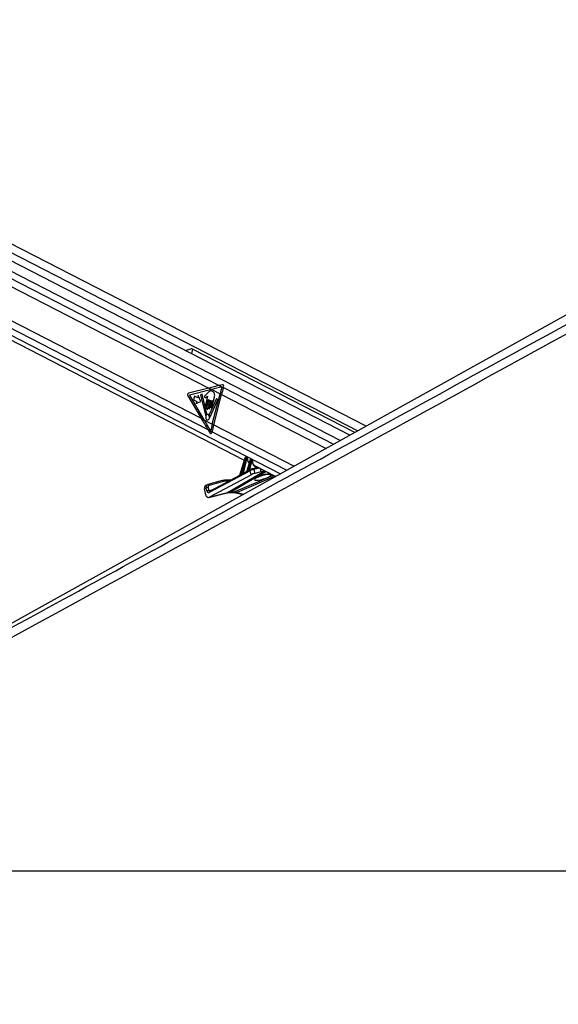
# Model space of a CAD drawing. Header units: millimetres. Extents: x 20 to 22981, y 40 to 19992.
# Tile 57 of 158: x 7628 to 8446, y 6410 to 7905. Entities that reach past the tile are written whole.
import ezdxf

# ---------------------------------------------------------------- set-up
doc = ezdxf.new("R2010")
doc.units = ezdxf.units.MM
doc.header["$LTSCALE"] = 2
doc.layers.add('COMPONENT_GEOMETRY', color=7, linetype='Continuous')
doc.styles.add('SLDTEXTSTYLE0', font='TXT', dxfattribs={"width": 0.75})
doc.dimstyles.new('SLDDIMSTYLE0', dxfattribs={"dimtxt": 100, "dimasz": 6.604, "dimexe": 0, "dimexo": 0.0625, "dimgap": 25, "dimtad": 0, "dimtih": 1, "dimtoh": 1, "dimdec": 0, "dimrnd": 1e-09, "dimzin": 12, "dimdsep": 46, "dimtxsty": 'SLDTEXTSTYLE0', "dimsah": 1, "dimcen": 0.09, "dimadec": 0, "dimazin": 3, "dimtfac": 1, "dimtdec": 0, "dimtofl": 0, "dimtmove": 0, "dimatfit": 3, "dimfxl": 1, "dimfrac": 2, "dimtolj": 1, "dimtzin": 12, "dimarcsym": 0})

# ---------------------------------------------------------------- blocks, each defined once
blk = doc.blocks.new('_D_5')
at = {"layer": 'COMPONENT_GEOMETRY', "color": 7}
for p, q in [((10405.4, 6612.5), (10405.4, 4529.8)), ((10205.3, 4509.5), (10174.8, 4509.5)), ((10174.8, 4509.5), (10174.8, 4350.8)), ((10605.4, 4509.5), (10635.9, 4509.5)), ((10635.9, 4509.5), (10635.9, 4350.8)), ((10174.8, 4350.8), (10205.3, 4350.8)), ((10635.9, 4350.8), (10605.4, 4350.8)), ((10405.4, 2118.5), (10405.4, 4201.1)), ((6979.8, 2118.5), (10411.7, 2118.5))]:
    blk.add_line(p, q, dxfattribs=at)
for points in [[(10405.4, 6612.5), (10404.4, 6605.9), (10406.4, 6605.9)], [(10405.4, 2118.5), (10406.4, 2125.1), (10404.4, 2125.1)]]:
    blk.add_solid(points, dxfattribs=at)
at = {"layer": 'COMPONENT_GEOMETRY', "color": 7, "char_height": 100, "attachment_point": 1, "style": 'SLDTEXTSTYLE0'}
for s, insert in [('7\'4.46"', (10205.3, 4479.7)), ('2247mm', (10132.6, 4330))]:
    blk.add_mtext(s, dxfattribs=dict(at, insert=insert))

msp = doc.modelspace()

# ---------------------------------------------------------------- linework, layer by layer
at = {"color": 8, "linetype": 'Continuous', "lineweight": 25}
for p, q in [((6940.81, 7897.75), (8141.32, 7280.8)), ((6943.37, 7867.99), (8114.71, 7266.02)), ((6943.84, 7856.64), (7930.77, 7349.45)), ((6929.17, 7777.89), (8023.64, 7215.44)), ((6935.06, 7785.45), (7913.5, 7282.62)), ((7890.22, 7404.73), (7888.45, 7397.84)), ((7937.07, 7346.21), (8104.33, 7260.26)), ((7934.1, 7335.72), (8093.09, 7254.01)), ((7922.31, 7289.83), (8044.51, 7227.03)), ((7919.89, 7279.34), (8033.54, 7220.94)), ((7976.72, 7221.72), (7989.59, 7225.37)), ((7992.24, 7224.01), (7983.38, 7221.79)), ((7994.49, 7218.51), (7993.46, 7223.38)), ((7943.45, 7186.93), (8000.19, 7219.92)), ((8002.24, 7218.87), (7948.24, 7187.47)), ((7952.58, 7187.47), (8012.95, 7213.36)), ((8015.92, 7211.84), (7957.85, 7186.93)), ((7966.84, 7216.5), (7970.19, 7217.46)), ((8001.41, 7214.85), (8001.22, 7214.58)), ((7914.78, 7189.97), (7922.15, 7191.81)), ((7945.8, 7204.44), (7941.82, 7204.44)), ((7943.45, 7186.93), (7942.7, 7186.64)), ((7957.85, 7186.93), (7968.18, 7184.63))]:
    msp.add_line(p, q, dxfattribs=at)
at = {"color": 7, "linetype": 'Continuous', "lineweight": 25}
for p, q in [((8153.66, 7287.66), (6952.67, 7904.86)), ((8129.24, 7274.09), (6938.61, 7885.97)), ((6923.57, 7773.2), (7968.68, 7236.12)), ((8941.41, 7725.21), (7181.83, 6747.85)), ((7183.64, 7721.39), (7915.04, 7345.51)), ((7176.98, 7672.86), (7903.1, 7299.7)), ((8136.54, 7278.14), (7890.22, 7404.73)), ((7915.04, 7345.51), (7884, 7337.61)), ((7919.34, 7343.31), (7885.38, 7334.66)), ((7915.04, 7345.51), (7919.34, 7343.31)), ((7919.34, 7343.31), (7931.94, 7336.83)), ((7935.63, 7350.64), (7930.77, 7349.45)), ((7930.77, 7349.45), (7937.07, 7346.21)), ((7937.07, 7346.21), (7937.45, 7347.41)), ((7882.98, 7333.65), (7903.1, 7299.7)), ((7885.38, 7334.66), (7907.41, 7297.49)), ((7893.24, 7333.52), (7891.8, 7327.91)), ((7891.8, 7327.91), (7896.67, 7325.41)), ((7898.11, 7331.01), (7893.24, 7333.52)), ((7896.67, 7325.41), (7895.87, 7322.31)), ((7895.87, 7322.31), (7903, 7325.33)), ((7898.91, 7334.12), (7898.11, 7331.01)), ((7903, 7325.33), (7898.91, 7334.12)), ((7904.79, 7336.31), (7902.28, 7335.09)), ((7902.28, 7335.09), (7909.74, 7304.36)), ((7911.76, 7306.37), (7904.79, 7336.31)), ((7913.15, 7333.15), (7909.74, 7319.89)), ((7913.32, 7338.22), (7910.57, 7335.19)), ((7914.73, 7328.01), (7911.58, 7315.76)), ((7912.02, 7318.72), (7914.44, 7328.15)), ((7913.86, 7314.59), (7917, 7326.84)), ((7917.29, 7326.69), (7914.61, 7316.26)), ((7926.47, 7329.96), (7915.37, 7305.6)), ((7916.6, 7315.23), (7919.48, 7326.47)), ((7917.05, 7302.12), (7928.77, 7327.86)), ((7919.77, 7326.33), (7917.66, 7318.1)), ((7919.65, 7317.08), (7923.42, 7331.76)), ((7920.15, 7290.94), (7931.94, 7336.83)), ((7922.31, 7289.83), (7934.1, 7335.72)), ((7928.77, 7327.86), (7926.47, 7329.96)), ((7931.94, 7336.83), (7934.1, 7335.72)), ((7903.1, 7299.7), (7907.41, 7297.49)), ((7907.41, 7297.49), (7920.15, 7290.94)), ((7913.5, 7282.62), (7916.8, 7277.35)), ((7913.5, 7282.62), (7919.89, 7279.34)), ((7920.15, 7290.94), (7922.31, 7289.83)), ((7919.63, 7278.08), (7919.89, 7279.34)), ((7969.58, 7239), (7961.41, 7212.79)), ((7969.84, 7238.74), (7961.77, 7212.85)), ((7964.9, 7214.63), (7970.91, 7238.18)), ((7972.29, 7237.84), (7966.84, 7216.5)), ((7970.91, 7238.18), (7969.84, 7238.74)), ((7971.64, 7240.15), (7971.02, 7240.15)), ((7971.26, 7240.09), (7972.31, 7239.55)), ((7971.88, 7240.09), (7971.26, 7240.09)), ((7972.94, 7239.55), (7971.88, 7240.09)), ((7977.66, 7236.76), (7971.98, 7218.55)), ((7973.26, 7239.47), (7972.2, 7240.02)), ((7972.31, 7239.55), (7972.94, 7239.55)), ((7977.91, 7236.49), (7972.4, 7218.81)), ((7973.37, 7238.3), (7972.74, 7238.3)), ((7974.87, 7220.17), (7978.91, 7235.98)), ((7980.28, 7235.64), (7976.72, 7221.72)), ((7978.91, 7235.98), (7977.91, 7236.49)), ((7979.37, 7237.91), (7979.09, 7237.91)), ((7979.33, 7237.85), (7980.31, 7237.35)), ((7979.61, 7237.85), (7979.33, 7237.85)), ((7980.59, 7237.35), (7979.61, 7237.85)), ((7980.91, 7237.27), (7979.94, 7237.77)), ((7980.31, 7237.35), (7980.59, 7237.35)), ((7981.02, 7236.1), (7980.74, 7236.1)), ((7977.94, 7220.18), (7915.57, 7186.88)), ((7978.43, 7221.86), (7976.4, 7220.77)), ((7979.26, 7213.95), (7977.94, 7220.18)), ((7978.43, 7221.86), (7978.63, 7221.93)), ((7981.56, 7223.08), (7981.31, 7222.98)), ((7989.97, 7225.18), (7981.56, 7223.08)), ((7983.38, 7221.79), (7984.6, 7216.04)), ((7984.13, 7228.18), (8016.57, 7211.51)), ((7915.6, 7179.97), (7979.26, 7213.95)), ((7961.4, 7212.76), (7916.06, 7188.56)), ((7948.32, 7205.78), (7940.48, 7205.78)), ((7971.82, 7218.33), (7966.91, 7215.71)), ((7994.49, 7218.51), (7984.6, 7216.04)), ((7911.07, 7193.81), (7908.41, 7192.5)), ((7910.27, 7183.74), (7908.41, 7192.5)), ((7912.72, 7198.93), (7910.05, 7197.61)), ((7912.01, 7189.39), (7911.07, 7193.81)), ((7913.21, 7199.12), (7913.41, 7199.19)), ((7935.09, 7205.07), (7913.41, 7199.19)), ((7913.85, 7194.38), (7914.78, 7189.97)), ((7936.94, 7203.8), (7915.27, 7197.92)), ((7914.85, 7179.68), (7942.7, 7186.64)), ((7915.6, 7179.97), (7943.45, 7186.93)), ((7916.06, 7188.56), (7916.04, 7188.55)), ((7946.84, 7187.13), (7951.18, 7187.13)), ((7948.24, 7187.47), (7952.58, 7187.47)), ((7955.8, 7186.6), (7967.17, 7184.07)), ((6966.76, 6612.47), (9506.66, 6612.47))]:
    msp.add_line(p, q, dxfattribs=at)
at = {"color": 7, "linetype": 'Continuous', "lineweight": 25, "flags": 128}
for points in [[(7914.44, 7328.15), (7914.47, 7328.23), (7914.52, 7328.27), (7914.58, 7328.29), (7914.64, 7328.28), (7914.69, 7328.24), (7914.72, 7328.17), (7914.74, 7328.09), (7914.73, 7328.01)], [(7917, 7326.84), (7917.03, 7326.91), (7917.08, 7326.96), (7917.14, 7326.98), (7917.2, 7326.97), (7917.25, 7326.92), (7917.28, 7326.86), (7917.3, 7326.77), (7917.29, 7326.69)], [(7919.48, 7326.47), (7919.51, 7326.55), (7919.56, 7326.59), (7919.62, 7326.61), (7919.68, 7326.6), (7919.73, 7326.56), (7919.76, 7326.49), (7919.78, 7326.41), (7919.77, 7326.33)], [(7909.74, 7319.89), (7909.67, 7319.23), (7909.79, 7318.58), (7910.06, 7318.05), (7910.47, 7317.7), (7910.94, 7317.6), (7911.39, 7317.76), (7911.77, 7318.15), (7912.02, 7318.72)], [(7911.58, 7315.76), (7911.51, 7315.1), (7911.62, 7314.45), (7911.9, 7313.92), (7912.3, 7313.57), (7912.77, 7313.47), (7913.23, 7313.63), (7913.61, 7314.02), (7913.86, 7314.59)], [(7914.61, 7316.26), (7914.54, 7315.68), (7914.64, 7315.11), (7914.89, 7314.64), (7915.24, 7314.34), (7915.65, 7314.25), (7916.05, 7314.39), (7916.38, 7314.73), (7916.6, 7315.23)], [(7917.66, 7318.1), (7917.59, 7317.53), (7917.69, 7316.96), (7917.94, 7316.49), (7918.29, 7316.18), (7918.7, 7316.09), (7919.1, 7316.23), (7919.43, 7316.58), (7919.65, 7317.08)], [(7909.74, 7304.36), (7909.78, 7304.26), (7909.83, 7304.18), (7909.9, 7304.12), (7909.97, 7304.09), (7910.05, 7304.09), (7910.13, 7304.12), (7910.2, 7304.18), (7910.25, 7304.26)], [(7912.11, 7297.58), (7913.22, 7297.34), (7914.31, 7297.71), (7915.22, 7298.66), (7915.81, 7300.02), (7915.98, 7301.59), (7915.71, 7303.14), (7915.04, 7304.43), (7914.08, 7305.25), (7912.96, 7305.49), (7911.87, 7305.11), (7910.96, 7304.17), (7910.38, 7302.81), (7910.21, 7301.23), (7910.48, 7299.69), (7911.14, 7298.4), (7912.11, 7297.58)], [(7916.52, 7302.27), (7916.55, 7302.15), (7916.6, 7302.06), (7916.67, 7301.98), (7916.75, 7301.94), (7916.83, 7301.94), (7916.92, 7301.97), (7916.99, 7302.03), (7917.05, 7302.12)], [(7971.64, 7240.15), (7971.75, 7240.14), (7971.88, 7240.09)], [(7979.33, 7237.85), (7979.2, 7237.9), (7979.09, 7237.91)], [(7979.61, 7237.85), (7979.48, 7237.9), (7979.37, 7237.91)], [(7940.01, 7205.67), (7940.28, 7205.76), (7940.48, 7205.78)]]:
    msp.add_lwpolyline(points, dxfattribs=at)
at = {"color": 8, "linetype": 'Continuous', "lineweight": 25, "flags": 128}
for points in [[(7969.58, 7239), (7969.58, 7238.99), (7969.59, 7238.94), (7969.64, 7238.88), (7969.72, 7238.81), (7969.84, 7238.74)], [(7971.02, 7240.15), (7971.13, 7240.14), (7971.26, 7240.09)], [(7973.63, 7237.97), (7973.76, 7238.03), (7973.86, 7238.1), (7973.92, 7238.18), (7973.95, 7238.26), (7973.95, 7238.28)], [(7977.91, 7236.49), (7977.8, 7236.57), (7977.72, 7236.63), (7977.67, 7236.7), (7977.66, 7236.75), (7977.66, 7236.76)], [(7981.28, 7235.7), (7981.4, 7235.74), (7981.5, 7235.78), (7981.57, 7235.84), (7981.6, 7235.9), (7981.6, 7235.9)], [(7948.24, 7187.47), (7947.43, 7187.19), (7946.86, 7187.13)], [(7952.58, 7187.47), (7951.77, 7187.19), (7951.18, 7187.13)]]:
    msp.add_lwpolyline(points, dxfattribs=at)
at = {"color": 7, "linetype": 'Continuous', "lineweight": 25}
for centre, radius, start, end in [((8148.8, 7281.07), 223.91, 162.82376, 165.58142), ((8151, 7279.95), 223.95, 162.7917, 165.58124), ((7885.27, 7335.17), 2.75, 117.6621, 213.6068), ((7913.98, 7302.49), 4.13, 124.98781, 154.62503), ((7911.3, 7306.24), 0.476, 310.19065, 15.92548), ((7915.86, 7305.38), 0.528, 155.66892, 215.11537), ((7910.85, 7301.66), 5.7, 6.08056, 36.71774), ((8129, 7237.24), 215.64, 165.57974, 168.42353), ((8131.13, 7236.14), 215.61, 165.57962, 168.44069), ((7972.63, 7242.14), 4.31, 246.59175, 265.44482), ((7971.66, 7238.62), 1.13, 343.43777, 54.66482), ((7972.28, 7238.62), 1.13, 343.43777, 54.66482), ((7980.62, 7239.94), 4.31, 246.59175, 265.44482), ((7979.65, 7236.42), 1.13, 343.43777, 54.66482), ((7979.93, 7236.42), 1.13, 343.43777, 54.66482), ((7974.45, 7220.03), 0.439, 330.91106, 18.38165), ((7939.95, 7186.12), 19.54, 89.80965, 105.01266), ((7961.28, 7212.7), 0.511, 346.74765, 16.84113), ((7964.43, 7214.48), 0.492, 342.71046, 17.1073), ((7971.97, 7218.67), 0.451, 333.74702, 18.01815), ((7913.71, 7188.05), 6.33, 88.77676, 114.594), ((7941.75, 7185.87), 18.57, 89.80965, 105.01266), ((7914.65, 7183.63), 6.33, 88.77676, 114.594)]:
    msp.add_arc(centre, radius, start, end, dxfattribs=at)
at = {"color": 8, "linetype": 'Continuous', "lineweight": 25}
for centre, radius, start, end in [((7977.37, 7221.68), 0.94, 186.50511, 229.71126), ((7977.37, 7221.65), 0.648, 174.1659, 237.87307), ((7979.26, 7220.7), 1.42, 125.67832, 201.53441), ((7981.75, 7221.42), 1.67, 12.98825, 96.73819), ((7940.26, 7204.23), 1.57, 7.69636, 82.06205), ((7967.41, 7216.42), 0.641, 175.75342, 246.91848), ((7967.44, 7216.43), 0.61, 172.86999, 247.5642), ((8008.27, 7222.58), 8.01, 251.77026, 283.62222), ((7913.63, 7197.52), 1.68, 13.70323, 97.57357), ((7935.31, 7203.4), 1.68, 13.70323, 97.57357), ((7916.89, 7187.4), 1.42, 125.67832, 201.53441), ((7956.39, 7189.47), 2.93, 258.50793, 299.8154)]:
    msp.add_arc(centre, radius, start, end, dxfattribs=at)
at = {"color": 7, "linetype": 'Continuous', "lineweight": 25}
for centre, major_axis, ratio, start_param, end_param in [((8028.18, 7345.51), (248.67, 50.74), 0.0990698, 1.9529969, 2.0228101), ((8032.47, 7343.31), (248.67, 50.74), 0.0990698, 1.9538038, 2.0228101), ((7935.83, 7348.25), (0.24, 2.43), 0.7207392, 4.4337678, 6.5312656), ((8016.24, 7299.7), (-166.64, 238.67), 0.326868, 1.3464162, 1.4162294), ((8020.55, 7297.49), (-166.64, 238.67), 0.326868, 1.3464162, 1.4158136), ((7918.01, 7278.91), (-0.21, 2.43), 0.6873945, 2.2077259, 4.303128), ((7970.89, 7238.69), (0.71, 1.32), 0.6616964, 0.3388043, 1.8746941), ((7971.96, 7238.13), (0.67, 1.34), 0.667317, 0.3192126, 1.8551023), ((7971.51, 7238.69), (0.71, 1.32), 0.6616964, 0.0096889, 0.3388043), ((7972.63, 7237.82), (0.208, 0.455), 0.6722722, 0.2988072, 1.834697), ((7973.26, 7237.82), (0.208, 0.455), 0.6722722, 5.3177591, 6.5819926), ((7978.96, 7236.45), (0.71, 1.32), 0.6616964, 0.3388043, 1.8746941), ((7979.96, 7235.93), (0.67, 1.34), 0.667317, 0.3192126, 1.8551023), ((7980.63, 7235.63), (0.208, 0.455), 0.6722722, 0.2988072, 1.834697), ((7980.91, 7235.63), (0.208, 0.455), 0.6722722, 5.1718869, 6.5819926), ((8022.74, 7243.04), (74.5, 38.78), 0.0278678, 2.2540114, 2.2981604), ((7975.76, 7220.88), (1.24, 0.89), 0.1447744, 0.5850782, 0.8946134), ((7980.72, 7220.43), (3.84, 1.17), 0.1943779, 0.7479242, 2.3198765), ((7979.98, 7222.27), (1.89, 0.75), 0.1227735, 0.743964, 2.3159163), ((7989.4, 7237.84), (4.54, 10.03), 0.6728942, 3.0741374, 3.108444), ((8001.12, 7222.05), (9.43, 3.74), 0.1227735, 3.8855566, 4.5130244), ((8022.74, 7243.04), (74.5, 38.78), 0.0278678, 2.4450543, 2.5148881), ((8022.39, 7243.06), (74.14, 38.79), 0.0223659, 2.4463399, 2.5161738), ((7965.87, 7215.66), (1.24, 0.89), 0.1447744, 0.5850782, 0.6702758), ((8022.39, 7243.06), (74.14, 38.79), 0.0223659, 2.255297, 2.2994461), ((7981.95, 7214.63), (3.77, 1.5), 0.1227735, 0.743964, 2.3159163), ((7912.71, 7192.23), (-2.66, 5.38), 0.6675995, 0.0001383, 1.2064243), ((7915.38, 7193.55), (-2.66, 5.38), 0.6678917, 6.1529918, 6.2832776), ((7915.38, 7193.55), (-2.66, 5.38), 0.6678917, 6.1529918, 6.2817417), ((7916.71, 7194.21), (-1.77, 3.59), 0.6675995, 6.1530378, 7.4896096), ((7914.27, 7185.71), (0.23, 6.12), 0.6824235, 1.9252794, 3.5208255), ((7914.68, 7190.71), (0.16, 4.08), 0.6824235, 1.9252794, 3.5208255), ((7957.56, 7149.7), (-17.75, 35.91), 0.6596861, 5.9606354, 6.1369502), ((7961.9, 7149.7), (-18.43, 35.57), 0.6894012, 5.7711874, 5.9475022)]:
    msp.add_ellipse(centre, major_axis=major_axis, ratio=ratio, start_param=start_param, end_param=end_param, dxfattribs=at)
at = {"color": 8, "linetype": 'Continuous', "lineweight": 25}
for centre, major_axis, ratio, start_param, end_param in [((7972.58, 7238.13), (0.67, 1.34), 0.667317, 6.2765571, 6.6023979), ((7982.51, 7241.42), (5, 10.92), 0.6722722, 2.1761665, 2.9204813), ((7979.24, 7236.45), (0.71, 1.32), 0.6616964, 0.0096889, 0.3388043), ((7980.24, 7235.93), (0.67, 1.34), 0.667317, 6.2705559, 6.6023979), ((7990.07, 7237.53), (5, 10.92), 0.6722722, 2.0302942, 3.5154806), ((7997.31, 7210.62), (13.1, 4.08), 0.2216761, 1.1841565, 6.2720688), ((7915.38, 7193.55), (-2.66, 5.38), 0.6678917, 6.2817417, 7.4895636), ((7916.12, 7190.62), (0.48, 2.09), 0.5968415, 2.0232419, 3.4355812)]:
    msp.add_ellipse(centre, major_axis=major_axis, ratio=ratio, start_param=start_param, end_param=end_param, dxfattribs=at)
at = {"color": 7, "linetype": 'Continuous', "lineweight": 25}
for points, knots in [([(9018.44, 7736.15), (9004.86, 7728.61), (8922.62, 7682.94), (8771.2, 7599.42), (8495.11, 7447.73), (8011.15, 7182.77), (7478.52, 6891.83), (7084.19, 6676.57), (6966.76, 6612.47)], [0, 0, 0, 0, 0.01998486, 0.1210519, 0.22211952, 0.42425595, 0.82854667, 1, 1, 1, 1]), ([(7890.22, 7404.73), (7889.83, 7404.86), (7888.94, 7405.16), (7886.78, 7404.82), (7883.97, 7403.85), (7881.39, 7402.83), (7880.16, 7402.3), (7879.95, 7402.21)], [0, 0, 0, 0, 0.1354648, 0.3172357, 0.617583, 0.9331649, 1, 1, 1, 1]), ([(7923.42, 7331.76), (7923.61, 7332.69), (7923.98, 7334.48), (7923.46, 7337.27), (7922.16, 7339.36), (7920.42, 7340.65), (7918.54, 7341.34), (7916.56, 7341.22), (7914.82, 7339.93), (7913.82, 7338.79), (7913.32, 7338.22)], [0, 0, 0, 0, 0.1310602, 0.2510236, 0.3769161, 0.5013552, 0.6271609, 0.7506501, 0.8753565, 1, 1, 1, 1]), ([(7910.57, 7335.19), (7910.08, 7334.75), (7909.47, 7334.21), (7908.71, 7333.59), (7908.43, 7333.07), (7908.33, 7332.55), (7908.37, 7332.13), (7908.53, 7331.69), (7908.95, 7331.28), (7909.35, 7331.24), (7909.55, 7331.23)], [0, 0, 0, 0, 0.369532, 0.4622338, 0.5578405, 0.6537113, 0.7001721, 0.7470017, 0.8728446, 1, 1, 1, 1]), ([(7909.55, 7331.23), (7909.99, 7331.27), (7910.8, 7331.34), (7911.51, 7331.88), (7911.83, 7332.13)], [0, 0, 0, 0, 0.5468478, 1, 1, 1, 1]), ([(7911.83, 7332.13), (7912.01, 7332.33), (7912.36, 7332.72), (7912.75, 7333.01), (7912.94, 7333.15)], [0, 0, 0, 0, 0.5191471, 1, 1, 1, 1]), ([(7912.94, 7333.15), (7912.98, 7333.16), (7913.04, 7333.18), (7913.11, 7333.16), (7913.15, 7333.15), (7913.15, 7333.15)], [0, 0, 0, 0, 0.5139901, 0.9849014, 1, 1, 1, 1]), ([(7971.02, 7240.15), (7970.85, 7240.13), (7970.54, 7240.1), (7970.12, 7239.84), (7969.78, 7239.48), (7969.65, 7239.16), (7969.58, 7239)], [0, 0, 0, 0, 0.2576667, 0.4832948, 0.7418914, 1, 1, 1, 1]), ([(7972.19, 7240), (7972.09, 7240.05), (7971.91, 7240.14), (7971.72, 7240.15), (7971.64, 7240.15)], [0, 0, 0, 0, 0.58134, 1, 1, 1, 1]), ([(7973.95, 7238.28), (7973.94, 7238.43), (7973.92, 7238.73), (7973.7, 7239.13), (7973.45, 7239.39), (7973.28, 7239.45), (7973.25, 7239.46)], [0, 0, 0, 0, 0.2913595, 0.6175306, 0.9310639, 1, 1, 1, 1]), ([(7974.31, 7235.57), (7974.31, 7235.58), (7974.07, 7236.15), (7973.99, 7237.12), (7973.96, 7238.07), (7973.95, 7238.28)], [0, 0, 0, 0, 0.0105551, 0.7728421, 1, 1, 1, 1]), ([(7976.28, 7232.34), (7976.26, 7232.34), (7975.76, 7232.62), (7975.02, 7233.65), (7974.54, 7234.94), (7974.31, 7235.57)], [0, 0, 0, 0, 0.015554, 0.5185678, 1, 1, 1, 1]), ([(7979.09, 7237.91), (7978.93, 7237.89), (7978.61, 7237.85), (7978.2, 7237.6), (7977.85, 7237.24), (7977.72, 7236.92), (7977.66, 7236.76)], [0, 0, 0, 0, 0.2576667, 0.4832948, 0.7418914, 1, 1, 1, 1]), ([(7979.93, 7237.76), (7979.88, 7237.79), (7979.72, 7237.89), (7979.52, 7237.9), (7979.37, 7237.91)], [0, 0, 0, 0, 0.2781316, 1, 1, 1, 1]), ([(7981.6, 7235.9), (7981.6, 7236.05), (7981.61, 7236.37), (7981.43, 7236.81), (7981.18, 7237.13), (7980.98, 7237.22), (7980.91, 7237.25)], [0, 0, 0, 0, 0.2779473, 0.5768351, 0.8602052, 1, 1, 1, 1]), ([(7981.91, 7231.57), (7981.9, 7231.57), (7981.64, 7232.17), (7981.48, 7233.65), (7981.56, 7235.18), (7981.6, 7235.9)], [0, 0, 0, 0, 0.0053982, 0.5305764, 1, 1, 1, 1]), ([(7976.4, 7220.77), (7976.35, 7220.74), (7975.97, 7220.55), (7975.45, 7220.18), (7975.02, 7219.92), (7974.84, 7219.82)], [0, 0, 0, 0, 0.09039233, 0.62319006, 1, 1, 1, 1]), ([(7974.87, 7220.17), (7975.01, 7220.3), (7975.35, 7220.63), (7975.82, 7221.11), (7976.23, 7221.45), (7976.4, 7221.55), (7976.44, 7221.58)], [0, 0, 0, 0, 0.2922663, 0.7286182, 0.93734, 1, 1, 1, 1]), ([(7984.46, 7228.09), (7984.26, 7228.19), (7983.56, 7228.53), (7982.63, 7229.65), (7982.15, 7230.94), (7981.91, 7231.57)], [0, 0, 0, 0, 0.1686478, 0.5926879, 1, 1, 1, 1]), ([(7961.41, 7212.8), (7961.4, 7212.78), (7961.39, 7212.74), (7961.39, 7212.75), (7961.39, 7212.75)], [0, 0, 0, 0, 0.3263637, 1, 1, 1, 1]), ([(7964.9, 7214.63), (7965.04, 7214.77), (7965.42, 7215.16), (7965.91, 7215.75), (7966.38, 7216.21), (7966.62, 7216.39), (7966.74, 7216.46), (7966.77, 7216.47)], [0, 0, 0, 0, 0.2389524, 0.6746888, 0.8398778, 0.9571612, 1, 1, 1, 1]), ([(7966.92, 7215.7), (7966.89, 7215.69), (7966.72, 7215.61), (7966.19, 7215.26), (7965.55, 7214.75), (7965.08, 7214.45), (7964.9, 7214.34)], [0, 0, 0, 0, 0.03580226, 0.22084923, 0.71191017, 1, 1, 1, 1]), ([(7971.97, 7218.55), (7971.97, 7218.53), (7971.95, 7218.47), (7971.9, 7218.4), (7971.85, 7218.34), (7971.82, 7218.32), (7971.82, 7218.32), (7971.82, 7218.32)], [0, 0, 0, 0, 0.13107998, 0.41977095, 0.68424869, 0.96066292, 1, 1, 1, 1]), ([(7988.61, 7209.81), (7988.63, 7209.83), (7988.69, 7209.87), (7989.29, 7210.28), (7990.38, 7210.88), (7992.03, 7211.65), (7994.16, 7212.52), (7996.62, 7213.37), (7999.03, 7214.08), (8000.57, 7214.43), (8001.23, 7214.58)], [0, 0, 0, 0, 0.0762078, 0.1775769, 0.2993442, 0.4399151, 0.5923174, 0.7469078, 0.8920441, 1, 1, 1, 1]), ([(8001.22, 7214.57), (8001.74, 7214.68), (8002.88, 7214.91), (8004.35, 7215.09), (8005.38, 7215.14), (8005.86, 7215.12), (8005.82, 7215.12), (8005.81, 7215.12)], [0, 0, 0, 0, 0.2280386, 0.5058289, 0.7396649, 0.9248276, 1, 1, 1, 1]), ([(7942.7, 7186.64), (7943.02, 7186.71), (7944.33, 7187.02), (7945.76, 7187.08), (7946.84, 7187.13)], [0, 0, 0, 0, 0.2497505, 1, 1, 1, 1]), ([(7951.18, 7187.13), (7951.55, 7187.12), (7952.91, 7187.1), (7954.47, 7186.89), (7955.68, 7186.63), (7955.8, 7186.6)], [0, 0, 0, 0, 0.24961428, 0.92060415, 1, 1, 1, 1]), ([(6938.01, 6612.47), (7144.91, 6725.32), (7472.34, 6903.93), (7799.91, 7082.69), (7920.49, 7148.5)], [0, 0, 0, 0, 0.63188725, 1, 1, 1, 1])]:
    msp.add_open_spline(points, degree=3, knots=knots, dxfattribs=at)
at = {"color": 8, "linetype": 'Continuous', "lineweight": 25}
for points, knots in [([(7920.49, 7148.5), (7987.69, 7185.17), (8193.47, 7297.46), (8468.71, 7447.75), (8746.29, 7599.43), (8898.98, 7682.95), (8982.39, 7728.61), (8996.16, 7736.15)], [0, 0, 0, 0, 0.1876803, 0.5747121, 0.7682285, 0.9617455, 1, 1, 1, 1]), ([(7961.77, 7212.59), (7961.69, 7212.54), (7961.54, 7212.47), (7961.36, 7212.43), (7961.25, 7212.48), (7961.23, 7212.59), (7961.31, 7212.68), (7961.37, 7212.74), (7961.39, 7212.75), (7961.39, 7212.75)], [0, 0, 0, 0, 0.2079388, 0.3835454, 0.5480061, 0.7404543, 0.9534911, 0.9919062, 1, 1, 1, 1]), ([(7961.41, 7212.79), (7961.4, 7212.76), (7961.39, 7212.69), (7961.43, 7212.67), (7961.49, 7212.66), (7961.54, 7212.68), (7961.64, 7212.74), (7961.7, 7212.8), (7961.77, 7212.85)], [0, 0, 0, 0, 0.23651167, 0.42924398, 0.45631011, 0.66064202, 0.69438791, 1, 1, 1, 1]), ([(7972.37, 7218.47), (7972.29, 7218.43), (7972.12, 7218.34), (7971.9, 7218.26), (7971.77, 7218.26), (7971.75, 7218.3), (7971.81, 7218.32), (7971.82, 7218.32)], [0, 0, 0, 0, 0.2288721, 0.468172, 0.7210827, 0.9706668, 1, 1, 1, 1]), ([(7971.98, 7218.55), (7971.98, 7218.54), (7971.97, 7218.54), (7971.98, 7218.53), (7972.01, 7218.53), (7972.09, 7218.57), (7972.21, 7218.65), (7972.34, 7218.75), (7972.4, 7218.81)], [0, 0, 0, 0, 0.0353196, 0.0973139, 0.3319255, 0.4021156, 0.6986775, 1, 1, 1, 1]), ([(8001.41, 7214.85), (8001.82, 7214.93), (8003.24, 7215.22), (8005.58, 7215.53), (8007.85, 7215.65), (8008.69, 7215.46), (8009, 7215.4)], [0, 0, 0, 0, 0.13248987, 0.45145333, 0.79278878, 1, 1, 1, 1])]:
    msp.add_open_spline(points, degree=3, knots=knots, dxfattribs=at)

# ---------------------------------------------------------------- dimensions: what is measured, and where the dimension line sits
at = {"layer": 'COMPONENT_GEOMETRY', "color": 7}
dim = msp.add_linear_dim(base=(10405.37, 6612.47), p1=(6977.29, 2118.49), p2=(12075.31, 6612.47), angle=90, dimstyle='SLDDIMSTYLE0', dxfattribs=at)
dim.commit()
dim.dimension.update_dxf_attribs({"geometry": '_D_5', "text_midpoint": (10405.37, 4365.48), "dimtype": 160})

doc.saveas('drawing.dxf')
